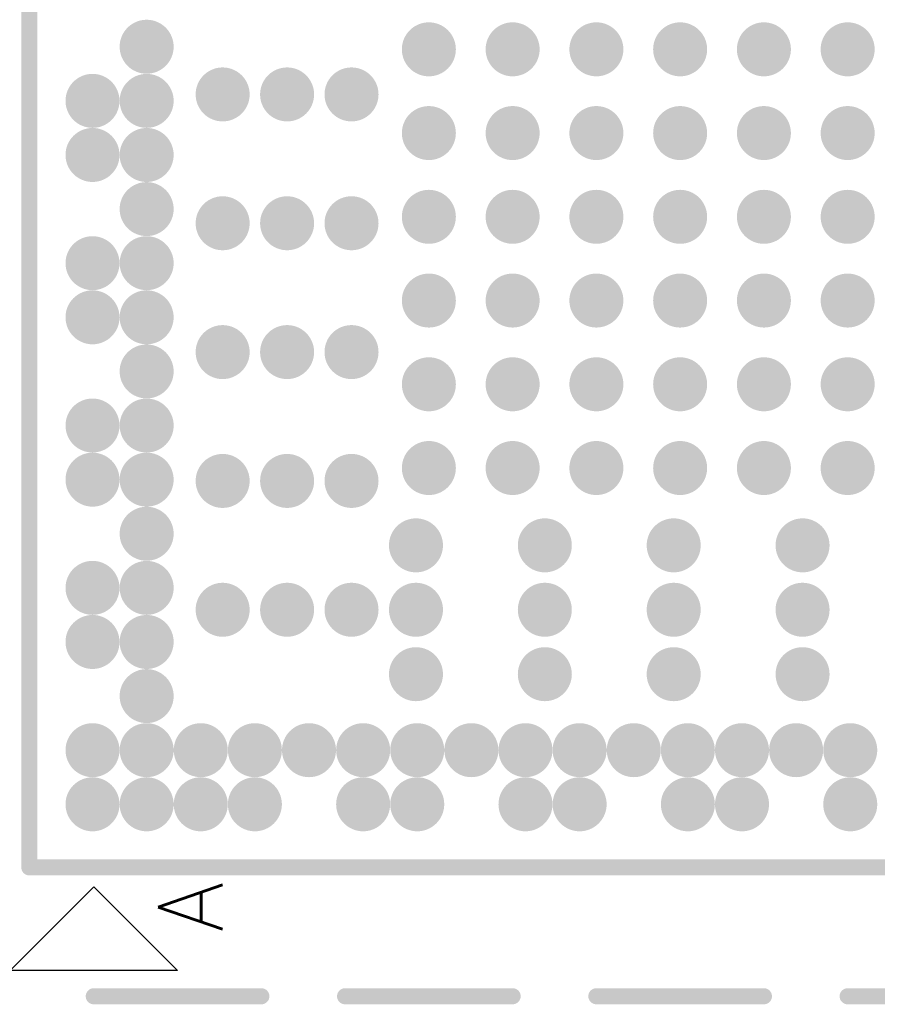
# Model space of a CAD drawing. Header units: millimetres. Extents: x 33.87 to 37.32, y 19.03 to 21.28.
# Tile 6 of 19: x 35.01 to 35.27, y 19.87 to 20.18. Entities that reach past the tile are written whole.
import ezdxf

# ---------------------------------------------------------------- set-up
doc = ezdxf.new("R2010")
doc.units = ezdxf.units.MM
doc.header["$MEASUREMENT"] = 0
for name, color, linetype in [('TopLayer', 1, 'Continuous'), ('TopOverlay', 2, 'Continuous'), ('TopPaste', 8, 'Continuous'), ('TopSolder', 216, 'Continuous')]:
    doc.layers.add(name, color=color, linetype=linetype)
doc.styles.get("Standard").update_dxf_attribs({"font": 'txt', "bigfont": 'AllInOneBig.shx'})

# ---------------------------------------------------------------- blocks, each defined once
blk = doc.blocks.new('BGA491_14R0X14R0X1R00_RV1126B__37')
at = {"layer": 'TopLayer', "const_width": 0.00425}
for points in [[(-0.258425, 0.2563, 1), (-0.254175, 0.2563, 1)], [(-0.241885, 0.2563, 1), (-0.237635, 0.2563, 1)], [(-0.208815, 0.2563, 1), (-0.204565, 0.2563, 1)], [(-0.192285, 0.2563, 1), (-0.188035, 0.2563, 1)], [(-0.159215, 0.2563, 1), (-0.154965, 0.2563, 1)], [(-0.142675, 0.2563, 1), (-0.138425, 0.2563, 1)], [(-0.109605, 0.2563, 1), (-0.105355, 0.2563, 1)], [(-0.093065, 0.2563, 1), (-0.088815, 0.2563, 1)], [(-0.059995, 0.2563, 1), (-0.055745, 0.2563, 1)], [(-0.043465, 0.2563, 1), (-0.039215, 0.2563, 1)], [(-0.258425, 0.23976, 1), (-0.254175, 0.23976, 1)], [(-0.241885, 0.23976, 1), (-0.237635, 0.23976, 1)], [(-0.225355, 0.23976, 1), (-0.221105, 0.23976, 1)], [(-0.208815, 0.23976, 1), (-0.204565, 0.23976, 1)], [(-0.192285, 0.23976, 1), (-0.188035, 0.23976, 1)], [(-0.175745, 0.23976, 1), (-0.171495, 0.23976, 1)], [(-0.159215, 0.23976, 1), (-0.154965, 0.23976, 1)], [(-0.142675, 0.23976, 1), (-0.138425, 0.23976, 1)], [(-0.126145, 0.23976, 1), (-0.121895, 0.23976, 1)], [(-0.109605, 0.23976, 1), (-0.105355, 0.23976, 1)], [(-0.093065, 0.23976, 1), (-0.088815, 0.23976, 1)], [(-0.076535, 0.23976, 1), (-0.072285, 0.23976, 1)], [(-0.059995, 0.23976, 1), (-0.055745, 0.23976, 1)], [(-0.043465, 0.23976, 1), (-0.039215, 0.23976, 1)], [(-0.026925, 0.23976, 1), (-0.022675, 0.23976, 1)], [(-0.258425, 0.22323, 1), (-0.254175, 0.22323, 1)], [(-0.241885, 0.22323, 1), (-0.237635, 0.22323, 1)], [(-0.198975, 0.21654, 1), (-0.194725, 0.21654, 1)], [(-0.159605, 0.21654, 1), (-0.155355, 0.21654, 1)], [(-0.120235, 0.21654, 1), (-0.115985, 0.21654, 1)], [(-0.080865, 0.21654, 1), (-0.076615, 0.21654, 1)], [(-0.041495, 0.21654, 1), (-0.037245, 0.21654, 1)], [(-0.258425, 0.20669, 1), (-0.254175, 0.20669, 1)], [(-0.241885, 0.20669, 1), (-0.237635, 0.20669, 1)], [(-0.198975, 0.19685, 1), (-0.194725, 0.19685, 1)], [(-0.159605, 0.19685, 1), (-0.155355, 0.19685, 1)], [(-0.120235, 0.19685, 1), (-0.115985, 0.19685, 1)], [(-0.080865, 0.19685, 1), (-0.076615, 0.19685, 1)], [(-0.041495, 0.19685, 1), (-0.037245, 0.19685, 1)], [(-0.241885, 0.19016, 1), (-0.237635, 0.19016, 1)], [(-0.198975, 0.17717, 1), (-0.194725, 0.17717, 1)], [(-0.159605, 0.17717, 1), (-0.155355, 0.17717, 1)], [(-0.120235, 0.17717, 1), (-0.115985, 0.17717, 1)], [(-0.080865, 0.17717, 1), (-0.076615, 0.17717, 1)], [(-0.041495, 0.17717, 1), (-0.037245, 0.17717, 1)], [(-0.258425, 0.17362, 1), (-0.254175, 0.17362, 1)], [(-0.241885, 0.17362, 1), (-0.237635, 0.17362, 1)], [(-0.258425, 0.15709, 1), (-0.254175, 0.15709, 1)], [(-0.241885, 0.15709, 1), (-0.237635, 0.15709, 1)], [(-0.218665, 0.15748, 1), (-0.214415, 0.15748, 1)], [(-0.198975, 0.15748, 1), (-0.194725, 0.15748, 1)], [(-0.179295, 0.15748, 1), (-0.175045, 0.15748, 1)], [(-0.155665, 0.15354, 1), (-0.151415, 0.15354, 1)], [(-0.130075, 0.15354, 1), (-0.125825, 0.15354, 1)], [(-0.104485, 0.15354, 1), (-0.100235, 0.15354, 1)], [(-0.078895, 0.15354, 1), (-0.074645, 0.15354, 1)], [(-0.053305, 0.15354, 1), (-0.049055, 0.15354, 1)], [(-0.027715, 0.15354, 1), (-0.023465, 0.15354, 1)], [(-0.241885, 0.14055, 1), (-0.237635, 0.14055, 1)], [(-0.155665, 0.12795, 1), (-0.151415, 0.12795, 1)], [(-0.130075, 0.12795, 1), (-0.125825, 0.12795, 1)], [(-0.104485, 0.12795, 1), (-0.100235, 0.12795, 1)], [(-0.078895, 0.12795, 1), (-0.074645, 0.12795, 1)], [(-0.053305, 0.12795, 1), (-0.049055, 0.12795, 1)], [(-0.027715, 0.12795, 1), (-0.023465, 0.12795, 1)], [(-0.258425, 0.12402, 1), (-0.254175, 0.12402, 1)], [(-0.241885, 0.12402, 1), (-0.237635, 0.12402, 1)], [(-0.218665, 0.11811, 1), (-0.214415, 0.11811, 1)], [(-0.198975, 0.11811, 1), (-0.194725, 0.11811, 1)], [(-0.179295, 0.11811, 1), (-0.175045, 0.11811, 1)], [(-0.258425, 0.10748, 1), (-0.254175, 0.10748, 1)], [(-0.241885, 0.10748, 1), (-0.237635, 0.10748, 1)], [(-0.155665, 0.10236, 1), (-0.151415, 0.10236, 1)], [(-0.130075, 0.10236, 1), (-0.125825, 0.10236, 1)], [(-0.104485, 0.10236, 1), (-0.100235, 0.10236, 1)], [(-0.078895, 0.10236, 1), (-0.074645, 0.10236, 1)], [(-0.053305, 0.10236, 1), (-0.049055, 0.10236, 1)], [(-0.027715, 0.10236, 1), (-0.023465, 0.10236, 1)], [(-0.241885, 0.09094, 1), (-0.237635, 0.09094, 1)], [(-0.218665, 0.07874, 1), (-0.214415, 0.07874, 1)], [(-0.198975, 0.07874, 1), (-0.194725, 0.07874, 1)], [(-0.179295, 0.07874, 1), (-0.175045, 0.07874, 1)], [(-0.258425, 0.07441, 1), (-0.254175, 0.07441, 1)], [(-0.241885, 0.07441, 1), (-0.237635, 0.07441, 1)], [(-0.155665, 0.07677, 1), (-0.151415, 0.07677, 1)], [(-0.130075, 0.07677, 1), (-0.125825, 0.07677, 1)], [(-0.104485, 0.07677, 1), (-0.100235, 0.07677, 1)], [(-0.078895, 0.07677, 1), (-0.074645, 0.07677, 1)], [(-0.053305, 0.07677, 1), (-0.049055, 0.07677, 1)], [(-0.027715, 0.07677, 1), (-0.023465, 0.07677, 1)], [(-0.258425, 0.05787, 1), (-0.254175, 0.05787, 1)], [(-0.241885, 0.05787, 1), (-0.237635, 0.05787, 1)], [(-0.155665, 0.05118, 1), (-0.151415, 0.05118, 1)], [(-0.130075, 0.05118, 1), (-0.125825, 0.05118, 1)], [(-0.104485, 0.05118, 1), (-0.100235, 0.05118, 1)], [(-0.078895, 0.05118, 1), (-0.074645, 0.05118, 1)], [(-0.053305, 0.05118, 1), (-0.049055, 0.05118, 1)], [(-0.027715, 0.05118, 1), (-0.023465, 0.05118, 1)], [(-0.241885, 0.04134, 1), (-0.237635, 0.04134, 1)], [(-0.218665, 0.03937, 1), (-0.214415, 0.03937, 1)], [(-0.198975, 0.03937, 1), (-0.194725, 0.03937, 1)], [(-0.179295, 0.03937, 1), (-0.175045, 0.03937, 1)], [(-0.258425, 0.0248, 1), (-0.254175, 0.0248, 1)], [(-0.241885, 0.0248, 1), (-0.237635, 0.0248, 1)], [(-0.155665, 0.02559, 1), (-0.151415, 0.02559, 1)], [(-0.130075, 0.02559, 1), (-0.125825, 0.02559, 1)], [(-0.104485, 0.02559, 1), (-0.100235, 0.02559, 1)], [(-0.078895, 0.02559, 1), (-0.074645, 0.02559, 1)], [(-0.053305, 0.02559, 1), (-0.049055, 0.02559, 1)], [(-0.027715, 0.02559, 1), (-0.023465, 0.02559, 1)]]:
    blk.add_lwpolyline(points, format="xyb", close=True, dxfattribs=at)
at = {"layer": 'TopOverlay'}
for p, q in [((-0.30709, 0.2815), (-0.2815, 0.25591)), ((-0.30709, 0.23031), (-0.30709, 0.2815)), ((-0.2815, 0.25591), (-0.30709, 0.23031))]:
    blk.add_line(p, q, dxfattribs=at)
at = {"layer": 'TopOverlay', "const_width": 0.00492}
for points in [[(-0.27559, -0.27559), (-0.27559, 0.27559)], [(0.27559, 0.27559), (-0.27559, 0.27559)], [(-0.31496, 0.20472), (-0.31496, 0.25591)], [(-0.31496, 0.12795), (-0.31496, 0.17913)], [(-0.31496, 0.05118), (-0.31496, 0.10236)], [(-0.31496, -0.02559), (-0.31496, 0.02559)]]:
    blk.add_lwpolyline(points, dxfattribs=at)
at = {"layer": 'TopOverlay', "const_width": 0.00246}
for points in [[(-0.27682, 0.27559, 1), (-0.27436, 0.27559, 1)], [(-0.27682, 0.27559, 1), (-0.27436, 0.27559, 1)], [(-0.31619, 0.25591, 1), (-0.31373, 0.25591, 1)], [(-0.31619, 0.20472, 1), (-0.31373, 0.20472, 1)], [(-0.31619, 0.17913, 1), (-0.31373, 0.17913, 1)], [(-0.31619, 0.12795, 1), (-0.31373, 0.12795, 1)], [(-0.31619, 0.10236, 1), (-0.31373, 0.10236, 1)], [(-0.31619, 0.05118, 1), (-0.31373, 0.05118, 1)], [(-0.31619, 0.02559, 1), (-0.31373, 0.02559, 1)]]:
    blk.add_lwpolyline(points, format="xyb", close=True, dxfattribs=at)
at = {"layer": 'TopPaste', "const_width": 0.00425}
for points in [[(-0.258425, 0.2563, 1), (-0.254175, 0.2563, 1)], [(-0.241885, 0.2563, 1), (-0.237635, 0.2563, 1)], [(-0.208815, 0.2563, 1), (-0.204565, 0.2563, 1)], [(-0.192285, 0.2563, 1), (-0.188035, 0.2563, 1)], [(-0.159215, 0.2563, 1), (-0.154965, 0.2563, 1)], [(-0.142675, 0.2563, 1), (-0.138425, 0.2563, 1)], [(-0.109605, 0.2563, 1), (-0.105355, 0.2563, 1)], [(-0.093065, 0.2563, 1), (-0.088815, 0.2563, 1)], [(-0.059995, 0.2563, 1), (-0.055745, 0.2563, 1)], [(-0.043465, 0.2563, 1), (-0.039215, 0.2563, 1)], [(-0.258425, 0.23976, 1), (-0.254175, 0.23976, 1)], [(-0.241885, 0.23976, 1), (-0.237635, 0.23976, 1)], [(-0.225355, 0.23976, 1), (-0.221105, 0.23976, 1)], [(-0.208815, 0.23976, 1), (-0.204565, 0.23976, 1)], [(-0.192285, 0.23976, 1), (-0.188035, 0.23976, 1)], [(-0.175745, 0.23976, 1), (-0.171495, 0.23976, 1)], [(-0.159215, 0.23976, 1), (-0.154965, 0.23976, 1)], [(-0.142675, 0.23976, 1), (-0.138425, 0.23976, 1)], [(-0.126145, 0.23976, 1), (-0.121895, 0.23976, 1)], [(-0.109605, 0.23976, 1), (-0.105355, 0.23976, 1)], [(-0.093065, 0.23976, 1), (-0.088815, 0.23976, 1)], [(-0.076535, 0.23976, 1), (-0.072285, 0.23976, 1)], [(-0.059995, 0.23976, 1), (-0.055745, 0.23976, 1)], [(-0.043465, 0.23976, 1), (-0.039215, 0.23976, 1)], [(-0.026925, 0.23976, 1), (-0.022675, 0.23976, 1)], [(-0.258425, 0.22323, 1), (-0.254175, 0.22323, 1)], [(-0.241885, 0.22323, 1), (-0.237635, 0.22323, 1)], [(-0.198975, 0.21654, 1), (-0.194725, 0.21654, 1)], [(-0.159605, 0.21654, 1), (-0.155355, 0.21654, 1)], [(-0.120235, 0.21654, 1), (-0.115985, 0.21654, 1)], [(-0.080865, 0.21654, 1), (-0.076615, 0.21654, 1)], [(-0.041495, 0.21654, 1), (-0.037245, 0.21654, 1)], [(-0.258425, 0.20669, 1), (-0.254175, 0.20669, 1)], [(-0.241885, 0.20669, 1), (-0.237635, 0.20669, 1)], [(-0.198975, 0.19685, 1), (-0.194725, 0.19685, 1)], [(-0.159605, 0.19685, 1), (-0.155355, 0.19685, 1)], [(-0.120235, 0.19685, 1), (-0.115985, 0.19685, 1)], [(-0.080865, 0.19685, 1), (-0.076615, 0.19685, 1)], [(-0.041495, 0.19685, 1), (-0.037245, 0.19685, 1)], [(-0.241885, 0.19016, 1), (-0.237635, 0.19016, 1)], [(-0.198975, 0.17717, 1), (-0.194725, 0.17717, 1)], [(-0.159605, 0.17717, 1), (-0.155355, 0.17717, 1)], [(-0.120235, 0.17717, 1), (-0.115985, 0.17717, 1)], [(-0.080865, 0.17717, 1), (-0.076615, 0.17717, 1)], [(-0.041495, 0.17717, 1), (-0.037245, 0.17717, 1)], [(-0.258425, 0.17362, 1), (-0.254175, 0.17362, 1)], [(-0.241885, 0.17362, 1), (-0.237635, 0.17362, 1)], [(-0.258425, 0.15709, 1), (-0.254175, 0.15709, 1)], [(-0.241885, 0.15709, 1), (-0.237635, 0.15709, 1)], [(-0.218665, 0.15748, 1), (-0.214415, 0.15748, 1)], [(-0.198975, 0.15748, 1), (-0.194725, 0.15748, 1)], [(-0.179295, 0.15748, 1), (-0.175045, 0.15748, 1)], [(-0.155665, 0.15354, 1), (-0.151415, 0.15354, 1)], [(-0.130075, 0.15354, 1), (-0.125825, 0.15354, 1)], [(-0.104485, 0.15354, 1), (-0.100235, 0.15354, 1)], [(-0.078895, 0.15354, 1), (-0.074645, 0.15354, 1)], [(-0.053305, 0.15354, 1), (-0.049055, 0.15354, 1)], [(-0.027715, 0.15354, 1), (-0.023465, 0.15354, 1)], [(-0.241885, 0.14055, 1), (-0.237635, 0.14055, 1)], [(-0.155665, 0.12795, 1), (-0.151415, 0.12795, 1)], [(-0.130075, 0.12795, 1), (-0.125825, 0.12795, 1)], [(-0.104485, 0.12795, 1), (-0.100235, 0.12795, 1)], [(-0.078895, 0.12795, 1), (-0.074645, 0.12795, 1)], [(-0.053305, 0.12795, 1), (-0.049055, 0.12795, 1)], [(-0.027715, 0.12795, 1), (-0.023465, 0.12795, 1)], [(-0.258425, 0.12402, 1), (-0.254175, 0.12402, 1)], [(-0.241885, 0.12402, 1), (-0.237635, 0.12402, 1)], [(-0.218665, 0.11811, 1), (-0.214415, 0.11811, 1)], [(-0.198975, 0.11811, 1), (-0.194725, 0.11811, 1)], [(-0.179295, 0.11811, 1), (-0.175045, 0.11811, 1)], [(-0.258425, 0.10748, 1), (-0.254175, 0.10748, 1)], [(-0.241885, 0.10748, 1), (-0.237635, 0.10748, 1)], [(-0.155665, 0.10236, 1), (-0.151415, 0.10236, 1)], [(-0.130075, 0.10236, 1), (-0.125825, 0.10236, 1)], [(-0.104485, 0.10236, 1), (-0.100235, 0.10236, 1)], [(-0.078895, 0.10236, 1), (-0.074645, 0.10236, 1)], [(-0.053305, 0.10236, 1), (-0.049055, 0.10236, 1)], [(-0.027715, 0.10236, 1), (-0.023465, 0.10236, 1)], [(-0.241885, 0.09094, 1), (-0.237635, 0.09094, 1)], [(-0.218665, 0.07874, 1), (-0.214415, 0.07874, 1)], [(-0.198975, 0.07874, 1), (-0.194725, 0.07874, 1)], [(-0.179295, 0.07874, 1), (-0.175045, 0.07874, 1)], [(-0.258425, 0.07441, 1), (-0.254175, 0.07441, 1)], [(-0.241885, 0.07441, 1), (-0.237635, 0.07441, 1)], [(-0.155665, 0.07677, 1), (-0.151415, 0.07677, 1)], [(-0.130075, 0.07677, 1), (-0.125825, 0.07677, 1)], [(-0.104485, 0.07677, 1), (-0.100235, 0.07677, 1)], [(-0.078895, 0.07677, 1), (-0.074645, 0.07677, 1)], [(-0.053305, 0.07677, 1), (-0.049055, 0.07677, 1)], [(-0.027715, 0.07677, 1), (-0.023465, 0.07677, 1)], [(-0.258425, 0.05787, 1), (-0.254175, 0.05787, 1)], [(-0.241885, 0.05787, 1), (-0.237635, 0.05787, 1)], [(-0.155665, 0.05118, 1), (-0.151415, 0.05118, 1)], [(-0.130075, 0.05118, 1), (-0.125825, 0.05118, 1)], [(-0.104485, 0.05118, 1), (-0.100235, 0.05118, 1)], [(-0.078895, 0.05118, 1), (-0.074645, 0.05118, 1)], [(-0.053305, 0.05118, 1), (-0.049055, 0.05118, 1)], [(-0.027715, 0.05118, 1), (-0.023465, 0.05118, 1)], [(-0.241885, 0.04134, 1), (-0.237635, 0.04134, 1)], [(-0.218665, 0.03937, 1), (-0.214415, 0.03937, 1)], [(-0.198975, 0.03937, 1), (-0.194725, 0.03937, 1)], [(-0.179295, 0.03937, 1), (-0.175045, 0.03937, 1)], [(-0.258425, 0.0248, 1), (-0.254175, 0.0248, 1)], [(-0.241885, 0.0248, 1), (-0.237635, 0.0248, 1)], [(-0.155665, 0.02559, 1), (-0.151415, 0.02559, 1)], [(-0.130075, 0.02559, 1), (-0.125825, 0.02559, 1)], [(-0.104485, 0.02559, 1), (-0.100235, 0.02559, 1)], [(-0.078895, 0.02559, 1), (-0.074645, 0.02559, 1)], [(-0.053305, 0.02559, 1), (-0.049055, 0.02559, 1)], [(-0.027715, 0.02559, 1), (-0.023465, 0.02559, 1)]]:
    blk.add_lwpolyline(points, format="xyb", close=True, dxfattribs=at)
at = {"layer": 'TopSolder', "const_width": 0.00825}
for points in [[(-0.260425, 0.2563, 1), (-0.252175, 0.2563, 1)], [(-0.243885, 0.2563, 1), (-0.235635, 0.2563, 1)], [(-0.210815, 0.2563, 1), (-0.202565, 0.2563, 1)], [(-0.194285, 0.2563, 1), (-0.186035, 0.2563, 1)], [(-0.161215, 0.2563, 1), (-0.152965, 0.2563, 1)], [(-0.144675, 0.2563, 1), (-0.136425, 0.2563, 1)], [(-0.111605, 0.2563, 1), (-0.103355, 0.2563, 1)], [(-0.095065, 0.2563, 1), (-0.086815, 0.2563, 1)], [(-0.061995, 0.2563, 1), (-0.053745, 0.2563, 1)], [(-0.045465, 0.2563, 1), (-0.037215, 0.2563, 1)], [(-0.260425, 0.23976, 1), (-0.252175, 0.23976, 1)], [(-0.243885, 0.23976, 1), (-0.235635, 0.23976, 1)], [(-0.227355, 0.23976, 1), (-0.219105, 0.23976, 1)], [(-0.210815, 0.23976, 1), (-0.202565, 0.23976, 1)], [(-0.194285, 0.23976, 1), (-0.186035, 0.23976, 1)], [(-0.177745, 0.23976, 1), (-0.169495, 0.23976, 1)], [(-0.161215, 0.23976, 1), (-0.152965, 0.23976, 1)], [(-0.144675, 0.23976, 1), (-0.136425, 0.23976, 1)], [(-0.128145, 0.23976, 1), (-0.119895, 0.23976, 1)], [(-0.111605, 0.23976, 1), (-0.103355, 0.23976, 1)], [(-0.095065, 0.23976, 1), (-0.086815, 0.23976, 1)], [(-0.078535, 0.23976, 1), (-0.070285, 0.23976, 1)], [(-0.061995, 0.23976, 1), (-0.053745, 0.23976, 1)], [(-0.045465, 0.23976, 1), (-0.037215, 0.23976, 1)], [(-0.028925, 0.23976, 1), (-0.020675, 0.23976, 1)], [(-0.260425, 0.22323, 1), (-0.252175, 0.22323, 1)], [(-0.243885, 0.22323, 1), (-0.235635, 0.22323, 1)], [(-0.200975, 0.21654, 1), (-0.192725, 0.21654, 1)], [(-0.161605, 0.21654, 1), (-0.153355, 0.21654, 1)], [(-0.122235, 0.21654, 1), (-0.113985, 0.21654, 1)], [(-0.082865, 0.21654, 1), (-0.074615, 0.21654, 1)], [(-0.043495, 0.21654, 1), (-0.035245, 0.21654, 1)], [(-0.260425, 0.20669, 1), (-0.252175, 0.20669, 1)], [(-0.243885, 0.20669, 1), (-0.235635, 0.20669, 1)], [(-0.200975, 0.19685, 1), (-0.192725, 0.19685, 1)], [(-0.161605, 0.19685, 1), (-0.153355, 0.19685, 1)], [(-0.122235, 0.19685, 1), (-0.113985, 0.19685, 1)], [(-0.082865, 0.19685, 1), (-0.074615, 0.19685, 1)], [(-0.043495, 0.19685, 1), (-0.035245, 0.19685, 1)], [(-0.243885, 0.19016, 1), (-0.235635, 0.19016, 1)], [(-0.200975, 0.17717, 1), (-0.192725, 0.17717, 1)], [(-0.161605, 0.17717, 1), (-0.153355, 0.17717, 1)], [(-0.122235, 0.17717, 1), (-0.113985, 0.17717, 1)], [(-0.082865, 0.17717, 1), (-0.074615, 0.17717, 1)], [(-0.043495, 0.17717, 1), (-0.035245, 0.17717, 1)], [(-0.260425, 0.17362, 1), (-0.252175, 0.17362, 1)], [(-0.243885, 0.17362, 1), (-0.235635, 0.17362, 1)], [(-0.220665, 0.15748, 1), (-0.212415, 0.15748, 1)], [(-0.200975, 0.15748, 1), (-0.192725, 0.15748, 1)], [(-0.181295, 0.15748, 1), (-0.173045, 0.15748, 1)], [(-0.260425, 0.15709, 1), (-0.252175, 0.15709, 1)], [(-0.243885, 0.15709, 1), (-0.235635, 0.15709, 1)], [(-0.157665, 0.15354, 1), (-0.149415, 0.15354, 1)], [(-0.132075, 0.15354, 1), (-0.123825, 0.15354, 1)], [(-0.106485, 0.15354, 1), (-0.098235, 0.15354, 1)], [(-0.080895, 0.15354, 1), (-0.072645, 0.15354, 1)], [(-0.055305, 0.15354, 1), (-0.047055, 0.15354, 1)], [(-0.029715, 0.15354, 1), (-0.021465, 0.15354, 1)], [(-0.243885, 0.14055, 1), (-0.235635, 0.14055, 1)], [(-0.157665, 0.12795, 1), (-0.149415, 0.12795, 1)], [(-0.132075, 0.12795, 1), (-0.123825, 0.12795, 1)], [(-0.106485, 0.12795, 1), (-0.098235, 0.12795, 1)], [(-0.080895, 0.12795, 1), (-0.072645, 0.12795, 1)], [(-0.055305, 0.12795, 1), (-0.047055, 0.12795, 1)], [(-0.029715, 0.12795, 1), (-0.021465, 0.12795, 1)], [(-0.260425, 0.12402, 1), (-0.252175, 0.12402, 1)], [(-0.243885, 0.12402, 1), (-0.235635, 0.12402, 1)], [(-0.220665, 0.11811, 1), (-0.212415, 0.11811, 1)], [(-0.200975, 0.11811, 1), (-0.192725, 0.11811, 1)], [(-0.181295, 0.11811, 1), (-0.173045, 0.11811, 1)], [(-0.260425, 0.10748, 1), (-0.252175, 0.10748, 1)], [(-0.243885, 0.10748, 1), (-0.235635, 0.10748, 1)], [(-0.157665, 0.10236, 1), (-0.149415, 0.10236, 1)], [(-0.132075, 0.10236, 1), (-0.123825, 0.10236, 1)], [(-0.106485, 0.10236, 1), (-0.098235, 0.10236, 1)], [(-0.080895, 0.10236, 1), (-0.072645, 0.10236, 1)], [(-0.055305, 0.10236, 1), (-0.047055, 0.10236, 1)], [(-0.029715, 0.10236, 1), (-0.021465, 0.10236, 1)], [(-0.243885, 0.09094, 1), (-0.235635, 0.09094, 1)], [(-0.220665, 0.07874, 1), (-0.212415, 0.07874, 1)], [(-0.200975, 0.07874, 1), (-0.192725, 0.07874, 1)], [(-0.181295, 0.07874, 1), (-0.173045, 0.07874, 1)], [(-0.157665, 0.07677, 1), (-0.149415, 0.07677, 1)], [(-0.132075, 0.07677, 1), (-0.123825, 0.07677, 1)], [(-0.106485, 0.07677, 1), (-0.098235, 0.07677, 1)], [(-0.080895, 0.07677, 1), (-0.072645, 0.07677, 1)], [(-0.055305, 0.07677, 1), (-0.047055, 0.07677, 1)], [(-0.029715, 0.07677, 1), (-0.021465, 0.07677, 1)], [(-0.260425, 0.07441, 1), (-0.252175, 0.07441, 1)], [(-0.243885, 0.07441, 1), (-0.235635, 0.07441, 1)], [(-0.260425, 0.05787, 1), (-0.252175, 0.05787, 1)], [(-0.243885, 0.05787, 1), (-0.235635, 0.05787, 1)], [(-0.157665, 0.05118, 1), (-0.149415, 0.05118, 1)], [(-0.132075, 0.05118, 1), (-0.123825, 0.05118, 1)], [(-0.106485, 0.05118, 1), (-0.098235, 0.05118, 1)], [(-0.080895, 0.05118, 1), (-0.072645, 0.05118, 1)], [(-0.055305, 0.05118, 1), (-0.047055, 0.05118, 1)], [(-0.029715, 0.05118, 1), (-0.021465, 0.05118, 1)], [(-0.243885, 0.04134, 1), (-0.235635, 0.04134, 1)], [(-0.220665, 0.03937, 1), (-0.212415, 0.03937, 1)], [(-0.200975, 0.03937, 1), (-0.192725, 0.03937, 1)], [(-0.181295, 0.03937, 1), (-0.173045, 0.03937, 1)], [(-0.157665, 0.02559, 1), (-0.149415, 0.02559, 1)], [(-0.132075, 0.02559, 1), (-0.123825, 0.02559, 1)], [(-0.106485, 0.02559, 1), (-0.098235, 0.02559, 1)], [(-0.080895, 0.02559, 1), (-0.072645, 0.02559, 1)], [(-0.055305, 0.02559, 1), (-0.047055, 0.02559, 1)], [(-0.029715, 0.02559, 1), (-0.021465, 0.02559, 1)], [(-0.260425, 0.0248, 1), (-0.252175, 0.0248, 1)], [(-0.243885, 0.0248, 1), (-0.235635, 0.0248, 1)]]:
    blk.add_lwpolyline(points, format="xyb", close=True, dxfattribs=at)
at = {"layer": 'TopOverlay'}
blk.add_text('A', height=0.01969, dxfattribs=at).set_placement((-0.29528, 0.21654))

msp = doc.modelspace()

# ---------------------------------------------------------------- block references
at = {"rotation": 90}
msp.add_blockref('BGA491_14R0X14R0X1R00_RV1126B__37', (35.28674, 20.19234), dxfattribs=at)

doc.saveas('drawing.dxf')
